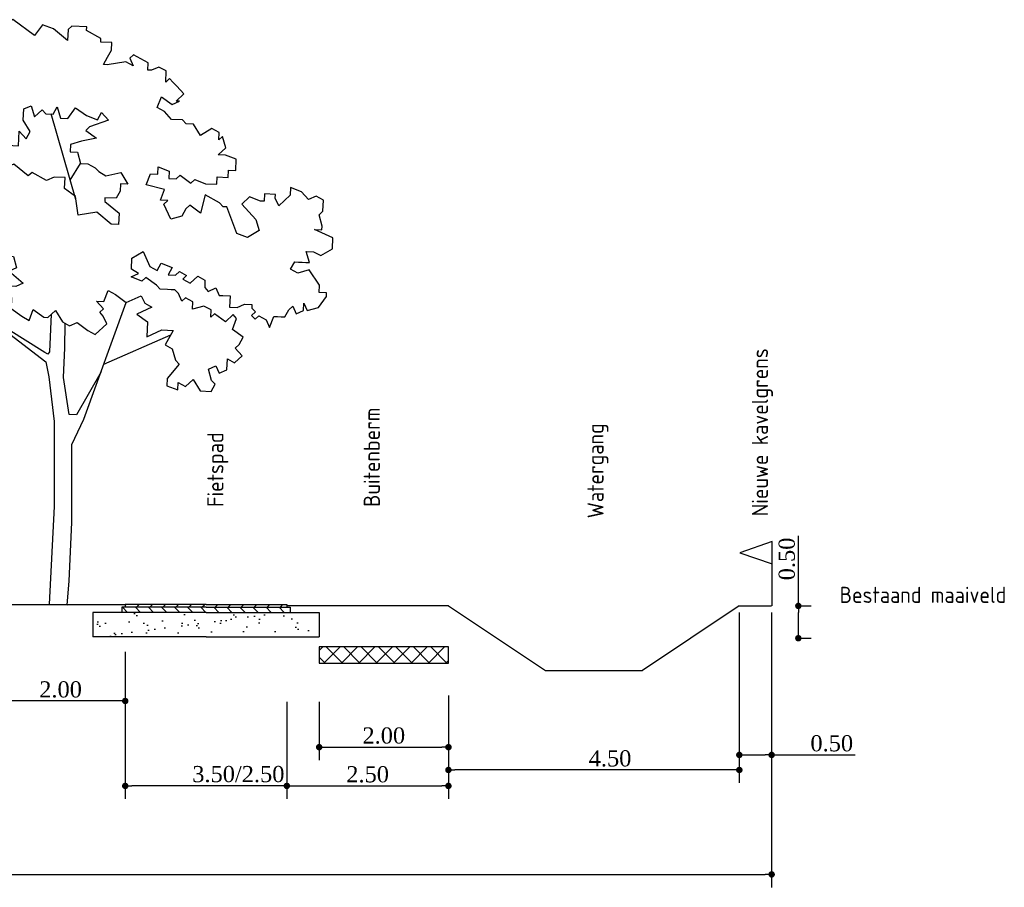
# Model space of a CAD drawing. Extents: x -21 to 90, y -15 to 62.
# Tile 8 of 15: x 17 to 32, y 49 to 62. Entities that reach past the tile are written whole.
import ezdxf

# ---------------------------------------------------------------- set-up
doc = ezdxf.new("R2010")
doc.units = 0
doc.header["$LTSCALE"] = 0.1
for name, color, linetype in [('2', 2, 'Continuous'), ('l-ar-deta-pr', 10, 'Continuous'), ('l-mt-deta-pr', 7, 'Continuous'), ('l-tk-deta-con-pr', 1, 'Continuous'), ('TDdBr---_', 7, 'Continuous'), ('TDNL6300_profiel', 2, 'Continuous')]:
    doc.layers.add(name, color=color, linetype=linetype)
doc.styles.add('ENV-P', font='ISOCP.SHX')
doc.styles.add('INFRA_DIM', font='times.ttf')
doc.dimstyles.new('INFRA-100-M', dxfattribs={"dimtxt": 0.25, "dimasz": 0.1, "dimexe": 0.2, "dimexo": 0.1, "dimgap": 0.05, "dimtad": 1, "dimzin": 0, "dimdsep": 46, "dimtxsty": 'INFRA_DIM', "dimblk1": 'DOT', "dimblk2": 'DOT', "dimsah": 1, "dimcen": 0, "dimclrd": 256, "dimclre": 256, "dimclrt": 7, "dimaunit": 2, "dimadec": 0, "dimazin": 0, "dimtfac": 1, "dimtdec": 3, "dimtofl": 0, "dimtmove": 0, "dimatfit": 3, "dimldrblk": 'DOT', "dimfxl": 1, "dimtolj": 1, "dimtzin": 0, "dimarcsym": 0})
pattern_1 = [(45, (5.2186, 53.524), (-0.1010279, 0.1010279), [])]
pattern_2 = [(135, (5.2186, 53.524), (-0.1010279, -0.1010279), [])]
pattern_3 = [(37.5, (-92.5132, -213.80002), (-0.01200023, 0.36705993), [0, -0.28956, 0, -0.32385, 0, -0.3095625]), (7.5, (-92.5132, -213.8), (0.3371425, 0.5376188), [0, -0.15621, 0, -0.260985, 0, -0.1000125]), (327.5, (-92.7475, -213.80002), (0.59324428, 0.0010779), [0, -0.09525, 0, -0.3429, 0, -0.447675]), (317.5, (-92.7475, -213.8), (0.5726673, 0.167197), [0, -0.047625, 0, -0.22479, 0, -0.257175])]

# ---------------------------------------------------------------- blocks, each defined once
blk = doc.blocks.new('BOOM15')
at = {"layer": '2', "color": 3, "linetype": 'Continuous'}
for p, q in [((0.362, 1.274), (0.745, 2.596)), ((0.448, 1.57), (0.289, 1.831)), ((2.905, 0.973), (3.347, 1.343)), ((1.787, -0.258), (1.613, 0.415)), ((-0.071, -1.275), (-1.105, -0.823))]:
    blk.add_line(p, q, dxfattribs=at)
for points in [[(2.951, 1.032), (2.898, 1.146), (3.009, 1.207), (3.002, 1.38), (2.996, 1.494), (3.108, 1.556), (3.223, 1.561), (3.103, 1.67), (3.218, 1.675), (3.276, 1.678), (3.392, 1.626), (3.342, 1.451), (3.345, 1.395), (3.347, 1.337), (3.35, 1.281), (3.352, 1.223), (3.467, 1.228), (3.525, 1.23), (3.586, 1.118), (3.474, 1.057), (3.36, 1.052), (3.246, 1.047), (3.134, 0.983), (3.142, 0.813), (3.202, 0.757), (3.149, 0.64), (3.101, 0.467), (3.101, 0.467), (3.157, 0.469), (3.381, 0.594), (3.378, 0.65), (3.493, 0.656), (3.551, 0.658), (3.665, 0.663), (3.66, 0.778), (3.714, 0.838), (3.772, 0.841), (3.828, 0.843), (3.881, 0.96), (3.761, 1.07), (3.759, 1.126), (3.87, 1.189), (3.987, 1.136), (4.156, 1.202), (4.036, 1.311), (4.15, 1.317), (4.211, 1.261), (4.377, 1.383), (4.257, 1.492), (4.255, 1.551), (4.366, 1.612), (4.364, 1.67), (4.247, 1.721), (4.242, 1.836), (4.351, 1.955), (4.289, 2.067), (4.117, 2.059), (4.061, 2.057), (4.226, 2.179), (4.107, 2.288), (3.936, 2.281), (3.712, 2.156), (3.593, 2.265), (3.484, 2.146), (3.433, 1.972), (3.263, 1.965), (3.21, 1.848), (3.093, 1.899), (3.036, 1.896), (2.979, 1.894), (2.81, 1.83), (2.813, 1.772), (2.529, 1.702), (2.477, 1.585), (2.597, 1.476), (2.656, 1.421), (2.607, 1.247), (2.666, 1.192), (2.778, 1.255), (2.786, 1.082), (2.849, 0.971), (2.905, 0.973), (2.201, 0.083), (2.031, 0.017), (1.813, -0.222), (1.381, -0.815), (0.827, -1.24), (0.781, -1.472), (0.698, -2.163), (0.699, -3.482), (0.773, -4.993), (0.496, -5.006), (0.465, -4.639), (0.424, -3.724), (0.426, -2.519), (0.238, -2.127), (-0.416, -0.323), (-0.65, -0.218), (-0.703, -0.335), (-0.815, -0.397), (-0.581, -0.501), (-0.581, -0.501), (-0.747, -0.623), (-0.736, -0.852), (-0.97, -0.748), (-1.143, -0.756), (-1.018, -0.979), (-1.13, -1.042), (-1.178, -1.216), (-1.234, -1.276), (-1.051, -1.497), (-1.046, -1.612), (-1.216, -1.676), (-1.221, -1.562), (-1.333, -1.625), (-1.452, -1.516), (-1.559, -1.691), (-1.73, -1.699), (-1.793, -1.587), (-1.737, -1.528), (-1.689, -1.353), (-1.806, -1.302), (-1.857, -1.419), (-1.974, -1.366), (-1.982, -1.195), (-2.093, -1.257), (-2.213, -1.148), (-2.104, -1.028), (-2.164, -0.974), (-2.226, -0.862), (-2.06, -0.74), (-2.124, -0.57), (-2.07, -0.511), (-1.951, -0.621), (-1.784, -0.499), (-1.725, -0.552), (-1.73, -0.438), (-1.618, -0.377), (-1.443, -0.425), (-1.448, -0.311), (-1.336, -0.249), (-1.278, -0.303), (-1.225, -0.186), (-1.171, -0.127), (-1.113, -0.125), (-1.056, -0.122), (-0.942, -0.117), (-0.887, -0.056), (-0.721, 0.066), (-0.661, 0.01), (-0.492, 0.076), (-0.609, 0.127), (-0.498, 0.191), (-0.505, 0.361), (-0.681, 0.468), (-0.785, 0.234), (-0.897, 0.173), (-0.96, 0.284), (-1.128, 0.219), (-1.067, 0.107), (-1.181, 0.102), (-1.24, 0.157), (-1.352, 0.094), (-1.293, 0.04), (-1.405, -0.023), (-1.524, 0.086), (-1.636, 0.025), (-1.631, -0.09), (-1.685, -0.15), (-1.802, -0.097), (-1.854, -0.214), (-1.911, -0.217), (-2.025, -0.222), (-2.017, -0.394), (-2.132, -0.4), (-2.249, -0.347), (-2.363, -0.352), (-2.361, -0.41), (-2.416, -0.469), (-2.355, -0.524), (-2.411, -0.583), (-2.47, -0.529), (-2.582, -0.591), (-2.635, -0.708), (-2.699, -0.54), (-2.757, -0.542), (-2.813, -0.545), (-2.871, -0.547), (-2.932, -0.436), (-2.993, -0.38), (-3.044, -0.497), (-3.161, -0.446), (-3.166, -0.331), (-3.219, -0.448), (-3.393, -0.398), (-3.515, -0.232), (-3.517, -0.174), (-3.403, -0.169), (-3.408, -0.055), (-3.247, 0.182), (-3.073, 0.131), (-2.961, 0.195), (-2.961, 0.195), (-3.024, 0.306), (-3.08, 0.304), (-3.138, 0.301), (-3.195, 0.299), (-3.253, 0.296), (-3.202, 0.469), (-3.317, 0.464), (-3.428, 0.403), (-3.606, 0.509), (-3.614, 0.68), (-3.332, 0.808), (-3.446, 0.802), (-3.449, 0.86), (-3.4, 1.034), (-3.459, 1.089), (-3.467, 1.26), (-3.355, 1.323), (-3.238, 1.27), (-3.129, 1.39), (-2.961, 1.456), (-2.956, 1.341), (-2.776, 1.176), (-2.724, 1.293), (-2.727, 1.351), (-2.555, 1.359), (-2.55, 1.245), (-2.493, 1.247), (-2.323, 1.311), (-2.204, 1.202), (-2.422, 0.963), (-2.473, 0.79), (-2.295, 0.683), (-2.127, 0.747), (-1.973, 1.156), (-1.916, 1.159), (-1.861, 1.218), (-1.637, 1.342), (-1.568, 1.06), (-1.401, 1.182), (-1.342, 1.126), (-1.279, 1.014), (-1.105, 0.966), (-1.001, 1.2), (-1.06, 1.254), (-1.06, 1.254), (-0.946, 1.259), (-1.012, 1.429), (-0.727, 1.498), (-0.793, 1.668), (-0.907, 1.663), (-0.913, 1.777), (-1.081, 1.711), (-1.076, 1.597), (-1.19, 1.592), (-1.251, 1.647), (-1.416, 1.525), (-1.477, 1.579), (-1.645, 1.515), (-1.817, 1.507), (-1.822, 1.621), (-1.993, 1.614), (-1.998, 1.728), (-2.113, 1.723), (-2.12, 1.894), (-1.952, 1.959), (-1.838, 1.965), (-1.957, 2.074), (-1.907, 2.247), (-1.848, 2.193), (-1.853, 2.308), (-1.741, 2.369), (-1.564, 2.263), (-1.457, 2.44), (-1.343, 2.445), (-1.289, 2.504), (-1.117, 2.512), (-1.007, 2.632), (-0.896, 2.695), (-0.961, 2.863), (-1.127, 2.741), (-1.244, 2.794), (-1.188, 2.796), (-1.307, 2.906), (-1.198, 3.025), (-1.142, 3.084), (-1.089, 3.145), (-1.028, 3.089), (-1.036, 3.262), (-0.924, 3.323), (-0.807, 3.272), (-0.751, 3.275), (-0.756, 3.389), (-0.532, 3.514), (-0.472, 3.458), (-0.524, 3.341), (-0.413, 3.404), (-0.123, 3.359), (-0.067, 3.362), (-0.129, 3.474), (-0.192, 3.585), (-0.192, 3.585), (-0.197, 3.7), (-0.024, 3.708), (-0.027, 3.766), (0.197, 3.89), (0.194, 3.947), (0.423, 3.957), (0.482, 3.903), (0.489, 3.731), (0.71, 3.913), (0.88, 3.978), (1.002, 3.812), (1.335, 4.056), (1.572, 3.894), (1.467, 3.66), (1.584, 3.609), (1.59, 3.494), (1.867, 3.678), (1.984, 3.627), (2.091, 3.803), (2.207, 3.751), (2.322, 3.757), (2.38, 3.759), (2.327, 3.642), (2.504, 3.535), (2.398, 3.358), (2.515, 3.307), (2.738, 3.431), (2.907, 3.495), (3.198, 3.394), (3.201, 3.337), (3.089, 3.274), (3.092, 3.218), (3.148, 3.22), (3.153, 3.106), (3.158, 2.992), (3.273, 2.997), (3.392, 2.888), (3.448, 2.947), (3.512, 2.778), (3.397, 2.773), (3.346, 2.656), (3.408, 2.544), (3.304, 2.31), (3.184, 2.42), (3.018, 2.297), (3.08, 2.186), (2.854, 2.117), (2.797, 2.115), (2.678, 2.224), (2.675, 2.282), (2.625, 2.107), (2.404, 1.926), (2.287, 1.977), (2.228, 2.033), (2.173, 1.972), (1.947, 1.905), (2.048, 2.196), (1.934, 2.191), (1.825, 2.071), (1.708, 2.124), (1.646, 2.236), (1.474, 2.228), (1.422, 2.111), (1.25, 2.103), (1.24, 2.332), (1.131, 2.213), (1.069, 2.325), (1.176, 2.5), (1.168, 2.673), (1.051, 2.724), (1.001, 2.551), (0.881, 2.66), (0.828, 2.599), (0.713, 2.594), (0.65, 2.706), (0.601, 2.533), (0.487, 2.528), (0.365, 2.693), (0.198, 2.571), (0.029, 2.507), (-0.034, 2.619), (-0.143, 2.499), (0.149, 2.398), (0.208, 2.342), (0.042, 2.22), (0.274, 2.174), (0.447, 2.124), (0.452, 2.009), (0.338, 2.004), (0.289, 1.831), (0.175, 1.826), (0.063, 1.763), (0.007, 1.704), (-0.104, 1.64), (-0.336, 1.688), (-0.442, 1.511), (-0.328, 1.516), (-0.323, 1.401), (-0.26, 1.29), (-0.089, 1.297), (-0.089, 1.297), (-0.086, 1.241), (-0.307, 1.058), (-0.3, 0.887), (-0.185, 0.892), (0.036, 1.074), (0.325, 1.03), (0.369, 1.318), (0.536, 1.44), (0.528, 1.612), (0.699, 1.62), (0.816, 1.567), (1.039, 1.692), (1.1, 1.638), (1.321, 1.819), (1.438, 1.768), (1.664, 1.835), (1.837, 1.786), (1.84, 1.728), (1.731, 1.608), (1.56, 1.601), (1.677, 1.549), (1.68, 1.491), (1.738, 1.437), (1.799, 1.382), (1.972, 1.333), (1.975, 1.275), (2.145, 1.341), (2.199, 1.4), (2.259, 1.346), (2.264, 1.232), (2.267, 1.174), (2.211, 1.115), (2.386, 1.065), (2.389, 1.008), (2.511, 0.841), (2.513, 0.784), (2.463, 0.609), (2.29, 0.66), (2.232, 0.657), (2.237, 0.543), (2.125, 0.48), (1.965, 0.243), (1.96, 0.357), (1.792, 0.235), (1.733, 0.291), (1.782, 0.464), (1.611, 0.456), (1.614, 0.4), (1.327, 0.387), (1.279, 0.212), (1.395, 0.161), (1.175, -0.022), (1.291, -0.073), (1.462, -0.065), (1.414, -0.24), (1.356, -0.243), (1.363, -0.414), (1.198, -0.536), (1.086, -0.599), (1.02, -0.429), (0.855, -0.551), (0.797, -0.554), (0.677, -0.445), (0.57, -0.622), (0.459, -0.684), (0.342, -0.632), (0.176, -0.754), (0.064, -0.816), (-0.116, -0.653), (-0.063, -0.536), (-0.009, -0.475), (-0.068, -0.422), (0.041, -0.302), (-0.073, -0.307), (-0.139, -0.137), (-0.251, -0.2), (-0.416, -0.323)], [(0.743, -0.505), (0.769, -1.088), (0.793, -1.124), (0.844, -1.099), (1.409, -0.741), (1.403, -0.786), (2.016, -0.901), (2.299, -0.83), (3.074, -0.222), (3.017, -0.225), (2.9, -0.173), (2.9, -0.173), (2.898, -0.115), (3.007, 0.004), (2.946, 0.058), (2.939, 0.23), (3.17, 0.183), (3.284, 0.188), (3.399, 0.193), (3.34, 0.248), (3.391, 0.365), (3.508, 0.312), (3.563, 0.373), (3.792, 0.383), (3.726, 0.551), (3.896, 0.617), (4.013, 0.564), (4.062, 0.739), (4.285, 0.864), (4.288, 0.806), (4.402, 0.811), (4.519, 0.76), (4.468, 0.643), (4.697, 0.653), (4.814, 0.6), (4.702, 0.539), (4.761, 0.483), (4.649, 0.422), (4.824, 0.372), (4.827, 0.315), (4.654, 0.307), (4.717, 0.196), (4.545, 0.188), (4.664, 0.079), (4.553, 0.015), (4.436, 0.068), (4.384, -0.049), (4.504, -0.158), (4.563, -0.213), (4.454, -0.333), (4.337, -0.28), (4.222, -0.285), (4.225, -0.343), (4.057, -0.407), (3.94, -0.356), (3.994, -0.296), (3.874, -0.186), (3.76, -0.191), (3.706, -0.252), (3.536, -0.316), (3.48, -0.319), (3.531, -0.202), (3.417, -0.207), (3.422, -0.321), (3.254, -0.387), (3.193, -0.331), (3.249, -0.272), (3.074, -0.222)], [(-0.028, -1.394), (0.35, -2.064), (0.464, -2.059), (0.553, -1.482), (0.532, -1.024), (0.526, -0.647)]]:
    blk.add_lwpolyline(points, dxfattribs=at)
blk = doc.blocks.new('_DOT')
at = {"color": 0, "linetype": 'ByBlock'}
blk.add_line((-0.5, 0), (-1, 0), dxfattribs=at)
at = {"color": 0, "linetype": 'ByBlock', "const_width": 0.5}
blk.add_lwpolyline([(-0.25, 0, 1), (0.25, 0, 1)], format="xyb", close=True, dxfattribs=at)
blk = doc.blocks.new('*D87')
at = {"layer": 'DEFPOINTS', "color": 0, "transparency": 16777216}
for p in [(18.286, 52.642), (16.286, 51.779), (16.286, 50.664)]:
    blk.add_point(p, dxfattribs=at)
at = {"layer": 'l-mt-deta-pr', "lineweight": -2, "transparency": 16777216}
for p, q in [((18.286, 52.542), (18.286, 51.579)), ((16.286, 50.764), (16.286, 51.979)), ((18.186, 51.779), (16.386, 51.779))]:
    blk.add_line(p, q, dxfattribs=at)
at = {"layer": 'l-mt-deta-pr', "lineweight": -2, "transparency": 16777216, "xscale": 0.1, "yscale": 0.1, "zscale": 0.1, "rotation": 180}
blk.add_blockref('_DOT', (16.286, 51.779), dxfattribs=at)
at = {"layer": 'l-mt-deta-pr', "lineweight": -2, "transparency": 16777216, "xscale": 0.1, "yscale": 0.1, "zscale": 0.1}
blk.add_blockref('_DOT', (18.286, 51.779), dxfattribs=at)
at = {"layer": 'l-mt-deta-pr', "color": 7, "transparency": 16777216, "insert": (17.286, 51.956), "char_height": 0.25, "attachment_point": 5, "style": 'INFRA_DIM'}
blk.add_mtext('\\A1;2.00', dxfattribs=at)
blk = doc.blocks.new('*D88')
at = {"layer": 'DEFPOINTS', "color": 0, "transparency": 16777216}
for p in [(28.286, 53.251), (-17.114, 51.977), (28.286, 49.094)]:
    blk.add_point(p, dxfattribs=at)
at = {"layer": 'l-mt-deta-pr', "lineweight": -2, "transparency": 16777216}
for p, q in [((28.286, 53.151), (28.286, 48.894)), ((-17.114, 51.877), (-17.114, 48.894)), ((-17.014, 49.094), (28.186, 49.094))]:
    blk.add_line(p, q, dxfattribs=at)
at = {"layer": 'l-mt-deta-pr', "lineweight": -2, "transparency": 16777216, "xscale": 0.1, "yscale": 0.1, "zscale": 0.1, "rotation": 180}
blk.add_blockref('_DOT', (-17.114, 49.094), dxfattribs=at)
at = {"layer": 'l-mt-deta-pr', "lineweight": -2, "transparency": 16777216, "xscale": 0.1, "yscale": 0.1, "zscale": 0.1}
blk.add_blockref('_DOT', (28.286, 49.094), dxfattribs=at)
at = {"layer": 'l-mt-deta-pr', "color": 7, "transparency": 16777216, "insert": (8.486, 49.272), "char_height": 0.25, "attachment_point": 5, "style": 'INFRA_DIM'}
blk.add_mtext('\\A1;45.40', dxfattribs=at)
blk = doc.blocks.new('*D200')
at = {"layer": 'DEFPOINTS', "color": 0, "transparency": 16777216}
for p in [(18.286, 51.864), (20.786, 51.802), (18.286, 50.464)]:
    blk.add_point(p, dxfattribs=at)
at = {"layer": 'l-mt-deta-pr', "lineweight": -2, "transparency": 16777216}
for p, q in [((18.286, 51.764), (18.286, 50.264)), ((20.786, 51.702), (20.786, 50.264)), ((20.686, 50.464), (18.386, 50.464))]:
    blk.add_line(p, q, dxfattribs=at)
at = {"layer": 'l-mt-deta-pr', "lineweight": -2, "transparency": 16777216, "xscale": 0.1, "yscale": 0.1, "zscale": 0.1}
for p, rotation in [((18.286, 50.464), 179.9999999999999), ((20.786, 50.464), 359.9999999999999)]:
    blk.add_blockref('_DOT', p, dxfattribs=dict(at, rotation=rotation))
at = {"layer": 'l-mt-deta-pr', "color": 7, "transparency": 16777216, "insert": (20.036, 50.645), "char_height": 0.25, "attachment_point": 5, "style": 'INFRA_DIM'}
blk.add_mtext('\\A1;3.50/2.50', dxfattribs=at)
blk = doc.blocks.new('*D201')
at = {"layer": 'DEFPOINTS', "color": 0, "transparency": 16777216}
for p in [(20.786, 51.864), (23.286, 51.802), (23.286, 50.464)]:
    blk.add_point(p, dxfattribs=at)
at = {"layer": 'l-mt-deta-pr', "lineweight": -2, "transparency": 16777216}
for p, q in [((20.786, 51.764), (20.786, 50.264)), ((23.286, 51.702), (23.286, 50.264)), ((20.886, 50.464), (23.186, 50.464))]:
    blk.add_line(p, q, dxfattribs=at)
at = {"layer": 'l-mt-deta-pr', "lineweight": -2, "transparency": 16777216, "xscale": 0.1, "yscale": 0.1, "zscale": 0.1, "rotation": 180}
blk.add_blockref('_DOT', (20.786, 50.464), dxfattribs=at)
at = {"layer": 'l-mt-deta-pr', "lineweight": -2, "transparency": 16777216, "xscale": 0.1, "yscale": 0.1, "zscale": 0.1}
blk.add_blockref('_DOT', (23.286, 50.464), dxfattribs=at)
at = {"layer": 'l-mt-deta-pr', "color": 7, "transparency": 16777216, "insert": (22.036, 50.642), "char_height": 0.25, "attachment_point": 5, "style": 'INFRA_DIM'}
blk.add_mtext('\\A1;2.50', dxfattribs=at)
blk = doc.blocks.new('*D202')
at = {"layer": 'DEFPOINTS', "color": 0, "transparency": 16777216}
for p in [(21.286, 51.864), (23.286, 51.864), (23.286, 51.064)]:
    blk.add_point(p, dxfattribs=at)
at = {"layer": 'l-mt-deta-pr', "lineweight": -2, "transparency": 16777216}
for p, q in [((21.286, 51.764), (21.286, 50.864)), ((23.286, 51.764), (23.286, 50.864)), ((21.386, 51.064), (23.186, 51.064))]:
    blk.add_line(p, q, dxfattribs=at)
at = {"layer": 'l-mt-deta-pr', "lineweight": -2, "transparency": 16777216, "xscale": 0.1, "yscale": 0.1, "zscale": 0.1, "rotation": 180}
blk.add_blockref('_DOT', (21.286, 51.064), dxfattribs=at)
at = {"layer": 'l-mt-deta-pr', "lineweight": -2, "transparency": 16777216, "xscale": 0.1, "yscale": 0.1, "zscale": 0.1}
blk.add_blockref('_DOT', (23.286, 51.064), dxfattribs=at)
at = {"layer": 'l-mt-deta-pr', "color": 7, "transparency": 16777216, "insert": (22.286, 51.242), "char_height": 0.25, "attachment_point": 5, "style": 'INFRA_DIM'}
blk.add_mtext('\\A1;2.00', dxfattribs=at)
blk = doc.blocks.new('*D221')
at = {"layer": 'DEFPOINTS', "color": 0, "transparency": 16777216}
for p in [(27.786, 52.344), (28.286, 52.344), (27.786, 50.944)]:
    blk.add_point(p, dxfattribs=at)
at = {"layer": 'l-mt-deta-pr', "lineweight": -2, "transparency": 16777216}
for p, q in [((27.786, 52.244), (27.786, 50.744)), ((28.286, 52.244), (28.286, 50.744)), ((27.886, 50.944), (28.186, 50.944)), ((28.286, 50.944), (29.576, 50.944))]:
    blk.add_line(p, q, dxfattribs=at)
at = {"layer": 'l-mt-deta-pr', "lineweight": -2, "transparency": 16777216, "xscale": 0.1, "yscale": 0.1, "zscale": 0.1, "rotation": 180.0000000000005}
blk.add_blockref('_DOT', (27.786, 50.944), dxfattribs=at)
at = {"layer": 'l-mt-deta-pr', "lineweight": -2, "transparency": 16777216, "xscale": 0.1, "yscale": 0.1, "zscale": 0.1}
blk.add_blockref('_DOT', (28.286, 50.944), dxfattribs=at)
at = {"layer": 'l-mt-deta-pr', "color": 7, "transparency": 16777216, "insert": (29.216, 51.122), "char_height": 0.25, "attachment_point": 5, "style": 'INFRA_DIM'}
blk.add_mtext('\\A1;0.50', dxfattribs=at)
blk = doc.blocks.new('10400001')
blk.add_line((0, 0), (0, 0.00999))
blk.add_lwpolyline([(0, 0.00999), (0.005, 0.00824), (0, 0.00649)])
blk = doc.blocks.new('*D222')
at = {"layer": 'DEFPOINTS', "color": 0, "transparency": 16777216}
for p in [(28.578, 53.251), (28.699, 53.251), (28.59, 52.751)]:
    blk.add_point(p, dxfattribs=at)
at = {"layer": 'l-mt-deta-pr', "lineweight": -2, "transparency": 16777216}
for p, q in [((28.699, 53.251), (28.699, 54.338)), ((28.678, 53.251), (28.899, 53.251)), ((28.699, 52.851), (28.699, 53.151)), ((28.69, 52.751), (28.899, 52.751))]:
    blk.add_line(p, q, dxfattribs=at)
at = {"layer": 'l-mt-deta-pr', "lineweight": -2, "transparency": 16777216, "xscale": 0.1, "yscale": 0.1, "zscale": 0.1}
for p, rotation in [((28.699, 53.251), 90), ((28.699, 52.751), 270)]:
    blk.add_blockref('_DOT', p, dxfattribs=dict(at, rotation=rotation))
at = {"layer": 'l-mt-deta-pr', "color": 7, "transparency": 16777216, "insert": (28.522, 53.978), "char_height": 0.25, "attachment_point": 5, "rotation": 90, "style": 'INFRA_DIM'}
blk.add_mtext('\\A1;0.50', dxfattribs=at)
blk = doc.blocks.new('*D220')
at = {"layer": 'DEFPOINTS', "color": 0, "transparency": 16777216}
for p in [(27.786, 53.251), (23.286, 51.964), (23.286, 50.711)]:
    blk.add_point(p, dxfattribs=at)
at = {"layer": 'l-mt-deta-pr', "lineweight": -2, "transparency": 16777216}
for p, q in [((27.786, 53.151), (27.786, 50.511)), ((23.286, 51.864), (23.286, 50.511)), ((27.686, 50.711), (23.386, 50.711))]:
    blk.add_line(p, q, dxfattribs=at)
at = {"layer": 'l-mt-deta-pr', "lineweight": -2, "transparency": 16777216, "xscale": 0.1, "yscale": 0.1, "zscale": 0.1, "rotation": 180.0000000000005}
blk.add_blockref('_DOT', (23.286, 50.711), dxfattribs=at)
at = {"layer": 'l-mt-deta-pr', "lineweight": -2, "transparency": 16777216, "xscale": 0.1, "yscale": 0.1, "zscale": 0.1}
blk.add_blockref('_DOT', (27.786, 50.711), dxfattribs=at)
at = {"layer": 'l-mt-deta-pr', "color": 7, "transparency": 16777216, "insert": (25.786, 50.888), "char_height": 0.25, "attachment_point": 5, "style": 'INFRA_DIM'}
blk.add_mtext('\\A1;4.50', dxfattribs=at)

msp = doc.modelspace()

# ---------------------------------------------------------------- hatches: boundary and pattern name
at = {"layer": 'l-ar-deta-pr'}
h = msp.add_hatch(dxfattribs=at)
h.set_pattern_fill('ANSI31', color=8, scale=0.045, angle=90, style=0)
h.set_pattern_definition(pattern_2)
h.paths.add_polyline_path([(19.536, 53.231), (19.536, 53.151), (18.236, 53.151), (18.236, 53.231)])
h = msp.add_hatch(dxfattribs=at)
h.set_pattern_fill('ANSI31', color=8, scale=0.045, style=0)
h.set_pattern_definition(pattern_1)
edge = h.paths.add_edge_path()
edge.add_arc((19.442, 57.162), 3.893, 267.8954, 271.1794)
edge.add_line((19.522, 53.269), (19.536, 53.271))
edge.add_line((19.536, 53.271), (19.536, 53.231))
edge.add_line((19.536, 53.231), (18.286, 53.231))
edge.add_line((18.286, 53.231), (18.286, 53.271))
edge.add_line((18.286, 53.271), (18.985, 53.271))
edge.add_arc((18.993, 53.3), 0.0301, 253.8374, 286.1626)
edge.add_line((19.002, 53.271), (19.299, 53.271))
h = msp.add_hatch(dxfattribs=at)
h.set_pattern_fill('ANSI31', color=8, scale=0.045, style=0)
h.set_pattern_definition(pattern_1)
edge = h.paths.add_edge_path()
edge.add_arc((19.63, 57.162), 3.893, 268.8206, 272.1046, ccw=False)
edge.add_line((19.55, 53.269), (19.536, 53.271))
edge.add_line((19.536, 53.271), (19.536, 53.231))
edge.add_line((19.536, 53.231), (20.786, 53.231))
edge.add_line((20.786, 53.231), (20.786, 53.271))
edge.add_line((20.786, 53.271), (20.086, 53.271))
edge.add_arc((20.078, 53.3), 0.0301, 253.8374, 286.1626, ccw=False)
edge.add_line((20.069, 53.271), (19.773, 53.271))
h = msp.add_hatch(dxfattribs=at)
h.set_pattern_fill('ANSI31', color=8, scale=0.045, angle=90, style=0)
h.set_pattern_definition(pattern_2)
h.paths.add_polyline_path([(19.536, 53.231), (19.536, 53.151), (20.836, 53.151), (20.836, 53.231)])
h = msp.add_hatch(dxfattribs=at)
h.set_pattern_fill('AR-SAND', color=8, scale=0.0075, style=0)
h.set_pattern_definition(pattern_3)
h.paths.add_polyline_path([(19.536, 53.151), (19.536, 52.771), (17.786, 52.771), (17.786, 53.151)])
h = msp.add_hatch(dxfattribs=at)
h.set_pattern_fill('AR-SAND', color=8, scale=0.0075, style=0)
h.set_pattern_definition(pattern_3)
h.paths.add_polyline_path([(19.536, 53.151), (19.536, 52.771), (21.286, 52.771), (21.286, 53.151)])
h = msp.add_hatch(dxfattribs=at)
h.set_pattern_fill('ANSI37', color=8, scale=0.06, style=0)
h.set_pattern_definition([(45, (-91.5132, -213.80002), (-0.13470384, 0.13470384), []), (135, (-91.5132, -213.80002), (-0.13470384, -0.13470384), [])])
h.paths.add_polyline_path([(23.286, 52.617), (23.286, 52.367), (21.286, 52.367), (21.286, 52.617)])

# ---------------------------------------------------------------- linework, layer by layer
at = {"layer": 'l-tk-deta-con-pr', "color": 10, "ltscale": 0.1}
for p, q in [((19.536, 53.231), (18.236, 53.231)), ((18.236, 53.231), (18.236, 53.151)), ((19.536, 53.271), (18.286, 53.271)), ((18.286, 53.271), (18.286, 53.231)), ((19.536, 53.271), (20.786, 53.271)), ((19.536, 53.231), (20.836, 53.231)), ((20.786, 53.271), (20.786, 53.231)), ((20.836, 53.231), (20.836, 53.151)), ((19.536, 53.151), (18.236, 53.151)), ((19.536, 53.151), (20.836, 53.151))]:
    msp.add_line(p, q, dxfattribs=at)
at = {"layer": 'l-tk-deta-con-pr', "ltscale": 0.1}
for p, q in [((17.786, 53.151), (17.786, 52.771)), ((21.286, 53.151), (21.286, 52.771)), ((21.286, 53.151), (21.286, 52.771)), ((19.536, 52.771), (17.786, 52.771)), ((19.536, 52.771), (21.286, 52.771))]:
    msp.add_line(p, q, dxfattribs=at)
for points in [[(18.236, 53.151), (17.786, 53.151)], [(20.836, 53.151), (21.286, 53.151)]]:
    msp.add_lwpolyline(points, dxfattribs=at)
msp.add_lwpolyline([(21.286, 52.367), (23.286, 52.367), (23.286, 52.617), (21.286, 52.617)], close=True, dxfattribs=at)
at = {"layer": 'TDNL6300_profiel'}
for p, q in [((14.236, 53.271), (18.286, 53.271)), ((23.286, 53.251), (24.786, 52.251)), ((27.786, 53.251), (26.286, 52.251)), ((27.786, 53.251), (28.286, 53.251))]:
    msp.add_line(p, q, dxfattribs=at)
at = {"layer": 'TDNL6300_profiel', "flags": 128}
for points in [[(23.286, 53.251), (20.786, 53.251)], [(24.786, 52.251), (26.286, 52.251)]]:
    msp.add_lwpolyline(points, dxfattribs=at)

# ---------------------------------------------------------------- block references
at = {"layer": 'l-tk-deta-con-pr', "ltscale": 0.1, "xscale": -100, "yscale": 100, "zscale": 100}
msp.add_blockref('10400001', (28.294, 53.251), dxfattribs=at)
at = {"layer": 'TDdBr---_', "xscale": -1}
msp.add_blockref('BOOM15', (17.884, 58.271), dxfattribs=at)

# ---------------------------------------------------------------- texts
at = {"layer": 'TDNL6300_profiel', "char_height": 0.25, "width": 14.76, "attachment_point": 1, "rotation": 90, "style": 'ENV-P'}
for s, insert in [('Nieuwe kavelgrens', (27.98, 54.639)), ('Buitenberm', (21.975, 54.783)), ('Watergang', (25.436, 54.607)), ('Fietspad', (19.556, 54.783))]:
    msp.add_mtext(s, dxfattribs=dict(at, insert=insert))
at = {"layer": 'TDNL6300_profiel', "insert": (31.917, 53.297), "char_height": 0.25, "width": 14.76, "attachment_point": 9, "style": 'ENV-P'}
msp.add_mtext('Bestaand maaiveld', dxfattribs=at)

# ---------------------------------------------------------------- dimensions: what is measured, and where the dimension line sits
at = {"layer": 'l-mt-deta-pr'}
for base, p1, p2, angle, picture, middle in [((28.699, 53.251), (28.59, 52.751), (28.578, 53.251), 90, '*D222', (28.699, 53.978)), ((23.286, 50.711), (27.786, 53.251), (23.286, 51.964), 180, '*D220', (25.786, 50.711)), ((16.286, 51.779), (18.286, 52.642), (16.286, 50.664), 180, '*D87', (17.286, 51.779)), ((27.786, 50.944), (28.286, 52.344), (27.786, 52.344), 180, '*D221', (29.216, 50.944))]:
    dim = msp.add_linear_dim(base=base, p1=p1, p2=p2, angle=angle, dimstyle='INFRA-100-M', dxfattribs=at)
    dim.commit()
    dim.dimension.update_dxf_attribs({"geometry": picture, "text_midpoint": middle, "dimtype": 160})
for base, p1, p2, picture, middle in [((28.286, 49.094), (-17.114, 51.977), (28.286, 53.251), '*D88', (8.486, 49.094)), ((23.286, 50.464), (20.786, 51.864), (23.286, 51.802), '*D201', (22.036, 50.464))]:
    dim = msp.add_linear_dim(base=base, p1=p1, p2=p2, dimstyle='INFRA-100-M', dxfattribs=at)
    dim.commit()
    dim.dimension.update_dxf_attribs({"geometry": picture, "text_midpoint": middle, "dimtype": 160})
dim = msp.add_linear_dim(base=(18.286, 50.464), p1=(20.786, 51.802), p2=(18.286, 51.864), angle=180, text='3.50/2.50', dimstyle='INFRA-100-M', dxfattribs=at)
dim.commit()
dim.dimension.update_dxf_attribs({"geometry": '*D200', "text_midpoint": (20.036, 50.464), "dimtype": 160})
dim = msp.add_linear_dim(base=(23.286, 51.064), p1=(21.286, 51.864), p2=(23.286, 51.864), dimstyle='INFRA-100-M', dxfattribs=at)
dim.commit()
dim.dimension.update_dxf_attribs({"geometry": '*D202', "text_midpoint": (22.286, 51.242)})

doc.saveas('drawing.dxf')
